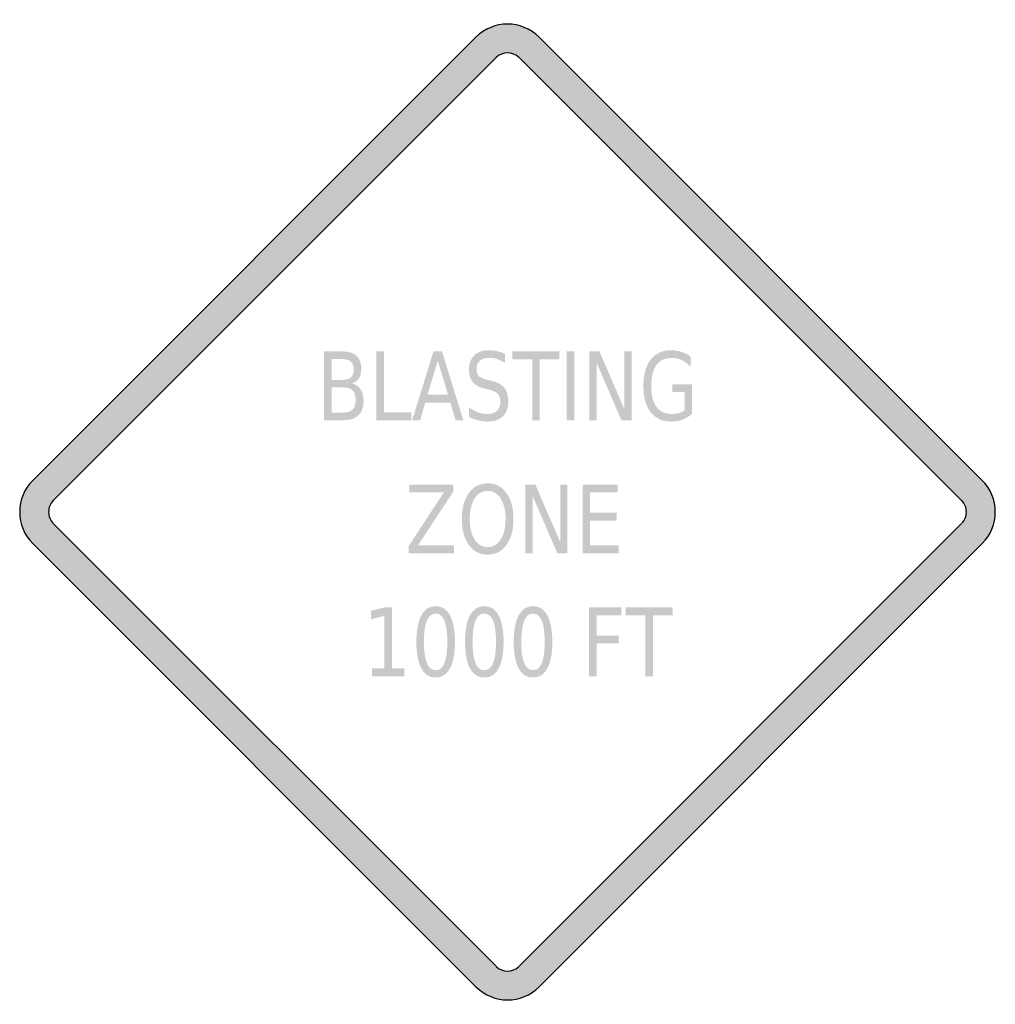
# Model space of a CAD drawing. Header units: inches. Extents: x -0.5 to 0.5, y -0.5 to 0.5.
import ezdxf

# ---------------------------------------------------------------- set-up
doc = ezdxf.new("R2010")
doc.units = ezdxf.units.IN
doc.header["$MEASUREMENT"] = 0

msp = doc.modelspace()

# ---------------------------------------------------------------- hatches: boundary and pattern name
h = msp.add_hatch(color=7)
h.paths.add_polyline_path([(0.0323, 0.4867), (0.4865, 0.0323), (0.4905, 0.0278), (0.4939, 0.0228), (0.4965, 0.0175), (0.4984, 0.012), (0.4995, 0.006), (0.5, 0), (0.4995, -0.006), (0.4984, -0.0118), (0.4965, -0.0175), (0.4939, -0.0228), (0.4905, -0.0278), (0.4865, -0.0323), (0.0323, -0.4867), (0.0278, -0.4907), (0.0227, -0.494), (0.0173, -0.4967), (0.0117, -0.4985), (0.006, -0.4997), (0.0002, -0.5), (-0.0057, -0.4997), (-0.0115, -0.4985), (-0.0172, -0.4967), (-0.0225, -0.494), (-0.0275, -0.4907), (-0.0323, -0.4867), (-0.4867, -0.0322), (-0.4905, -0.0278), (-0.4939, -0.0228), (-0.4965, -0.0175), (-0.4984, -0.0118), (-0.4995, -0.006), (-0.5, 0), (-0.4995, 0.006), (-0.4984, 0.012), (-0.4965, 0.0175), (-0.4939, 0.0228), (-0.4905, 0.0278), (-0.4867, 0.0323), (-0.0323, 0.4867), (-0.0277, 0.4907), (-0.0227, 0.494), (-0.0172, 0.4967), (-0.0117, 0.4985), (-0.0058, 0.4997), (0, 0.5), (0.0058, 0.4997), (0.0117, 0.4985), (0.0172, 0.4967), (0.0227, 0.494), (0.0277, 0.4907), (0.0323, 0.4867)])
h.paths.add_polyline_path([(0.0117, 0.4657), (0.4655, 0.0117), (0.467, 0.0102), (0.4682, 0.0083), (0.4692, 0.0063), (0.4699, 0.0043), (0.4704, 0.0022), (0.4704, 0), (0.4704, -0.0022), (0.4699, -0.0042), (0.4692, -0.0063), (0.4682, -0.0082), (0.467, -0.01), (0.4655, -0.0117), (0.0117, -0.4655), (0.0082, -0.4682), (0.0042, -0.4699), (0, -0.4704), (-0.0042, -0.4699), (-0.0082, -0.4682), (-0.0117, -0.4655), (-0.4655, -0.0117), (-0.467, -0.01), (-0.4682, -0.0082), (-0.4692, -0.0063), (-0.4699, -0.0042), (-0.4704, -0.0022), (-0.4704, 0), (-0.4704, 0.0022), (-0.4699, 0.0043), (-0.4692, 0.0063), (-0.4682, 0.0083), (-0.467, 0.0102), (-0.4655, 0.0117), (-0.0117, 0.4655), (-0.0082, 0.4684), (-0.0042, 0.4699), (0, 0.4705), (0.0042, 0.4699), (0.0082, 0.4684), (0.0117, 0.4657)], flags=0)
h = msp.add_hatch(color=7)
edge = h.paths.add_edge_path()
edge.add_line((-0.1881, 0.1645), (-0.1684, 0.1645))
edge.add_spline(control_points=[(-0.1684, 0.1645), (-0.1625, 0.1645), (-0.1579, 0.163), (-0.1547, 0.16), (-0.1515, 0.1569), (-0.1499, 0.1527), (-0.1499, 0.1471), (-0.1499, 0.1428), (-0.1507, 0.1394), (-0.1524, 0.1368), (-0.154, 0.1343), (-0.1564, 0.1327), (-0.1596, 0.132)], knot_values=[0, 0, 0, 0, 1, 1, 1, 2, 2, 2, 3, 3, 3, 4, 4, 4, 4], degree=3, periodic=0)
edge.add_spline(control_points=[(-0.1596, 0.132), (-0.1558, 0.131), (-0.1528, 0.1289), (-0.1507, 0.1257), (-0.1486, 0.1225), (-0.1475, 0.1186), (-0.1475, 0.1138), (-0.1475, 0.1075), (-0.1493, 0.1026), (-0.1528, 0.0992), (-0.1562, 0.0958), (-0.1612, 0.0941), (-0.1676, 0.0941)], knot_values=[0, 0, 0, 0, 1, 1, 1, 2, 2, 2, 3, 3, 3, 4, 4, 4, 4], degree=3, periodic=0)
edge.add_line((-0.1676, 0.0941), (-0.1881, 0.0941))
edge.add_line((-0.1881, 0.0941), (-0.1881, 0.1645))
edge = h.paths.add_edge_path(flags=0)
edge.add_line((-0.1804, 0.1277), (-0.1804, 0.1019))
edge.add_line((-0.1804, 0.1019), (-0.168, 0.1019))
edge.add_spline(control_points=[(-0.168, 0.1019), (-0.1638, 0.1019), (-0.1607, 0.103), (-0.1587, 0.1051), (-0.1567, 0.1072), (-0.1557, 0.1104), (-0.1557, 0.1148), (-0.1557, 0.1192), (-0.1567, 0.1225), (-0.1587, 0.1246), (-0.1607, 0.1267), (-0.1638, 0.1277), (-0.168, 0.1277)], knot_values=[0, 0, 0, 0, 1, 1, 1, 2, 2, 2, 3, 3, 3, 4, 4, 4, 4], degree=3, periodic=0)
edge.add_line((-0.168, 0.1277), (-0.1804, 0.1277))
edge = h.paths.add_edge_path(flags=0)
edge.add_line((-0.1804, 0.1567), (-0.1804, 0.1354))
edge.add_line((-0.1804, 0.1354), (-0.1689, 0.1354))
edge.add_spline(control_points=[(-0.1689, 0.1354), (-0.1651, 0.1354), (-0.1623, 0.1363), (-0.1605, 0.1381), (-0.1586, 0.1398), (-0.1577, 0.1425), (-0.1577, 0.1461), (-0.1577, 0.1496), (-0.1586, 0.1523), (-0.1605, 0.154), (-0.1623, 0.1558), (-0.1651, 0.1567), (-0.1689, 0.1567)], knot_values=[0, 0, 0, 0, 1, 1, 1, 2, 2, 2, 3, 3, 3, 4, 4, 4, 4], degree=3, periodic=0)
edge.add_line((-0.1689, 0.1567), (-0.1804, 0.1567))
for points in [[(-0.1343, 0.1645), (-0.1265, 0.1645), (-0.1265, 0.1021), (-0.0987, 0.1021), (-0.0987, 0.0941), (-0.1343, 0.0941), (-0.1343, 0.1645)], [(0.005, 0.1645), (0.0533, 0.1645), (0.0533, 0.1565), (0.033, 0.1565), (0.033, 0.0941), (0.0253, 0.0941), (0.0253, 0.1565), (0.005, 0.1565), (0.005, 0.1645)], [(0.0607, 0.1645), (0.0685, 0.1645), (0.0685, 0.0941), (0.0607, 0.0941), (0.0607, 0.1645)], [(0.0839, 0.1645), (0.0943, 0.1645), (0.1197, 0.1056), (0.1197, 0.1645), (0.1272, 0.1645), (0.1272, 0.0941), (0.1167, 0.0941), (0.0914, 0.153), (0.0914, 0.0941), (0.0839, 0.0941), (0.0839, 0.1645)], [(-0.1005, 0.0281), (-0.0556, 0.0281), (-0.0556, 0.0208), (-0.0918, -0.0343), (-0.0547, -0.0343), (-0.0547, -0.0423), (-0.1014, -0.0423), (-0.1014, -0.0351), (-0.0653, 0.0201), (-0.1005, 0.0201), (-0.1005, 0.0281)], [(0.0182, 0.0281), (0.0286, 0.0281), (0.054, -0.0308), (0.054, 0.0281), (0.0615, 0.0281), (0.0615, -0.0423), (0.0511, -0.0423), (0.0257, 0.0166), (0.0257, -0.0423), (0.0182, -0.0423), (0.0182, 0.0281)], [(0.0769, 0.0281), (0.113, 0.0281), (0.113, 0.0201), (0.0846, 0.0201), (0.0846, -0.0008), (0.1119, -0.0008), (0.1119, -0.0088), (0.0846, -0.0088), (0.0846, -0.0343), (0.1138, -0.0343), (0.1138, -0.0423), (0.0769, -0.0423), (0.0769, 0.0281)], [(-0.1388, -0.1602), (-0.1261, -0.1602), (-0.1261, -0.1065), (-0.1399, -0.1099), (-0.1399, -0.1012), (-0.1262, -0.0978), (-0.1185, -0.0978), (-0.1185, -0.1602), (-0.1058, -0.1602), (-0.1058, -0.1683), (-0.1388, -0.1683), (-0.1388, -0.1602)], [(0.0837, -0.0978), (0.1166, -0.0978), (0.1166, -0.1058), (0.0915, -0.1058), (0.0915, -0.1266), (0.1141, -0.1266), (0.1141, -0.1346), (0.0915, -0.1346), (0.0915, -0.1683), (0.0837, -0.1683), (0.0837, -0.0978)], [(0.121, -0.0978), (0.1693, -0.0978), (0.1693, -0.1058), (0.149, -0.1058), (0.149, -0.1683), (0.1413, -0.1683), (0.1413, -0.1058), (0.121, -0.1058), (0.121, -0.0978)]]:
    msp.add_hatch(color=7).paths.add_polyline_path(points)
h = msp.add_hatch(color=7)
h.paths.add_polyline_path([(-0.0759, 0.1645), (-0.0671, 0.1645), (-0.0453, 0.0941), (-0.0533, 0.0941), (-0.0586, 0.1121), (-0.0844, 0.1121), (-0.0895, 0.0941), (-0.0977, 0.0941), (-0.0759, 0.1645)])
h.paths.add_polyline_path([(-0.0715, 0.1551), (-0.082, 0.1201), (-0.0609, 0.1201), (-0.0715, 0.1551)], flags=0)
h = msp.add_hatch(color=7)
edge = h.paths.add_edge_path()
edge.add_line((-0.0027, 0.1622), (-0.0027, 0.1529))
edge.add_spline(control_points=[(-0.0027, 0.1529), (-0.0056, 0.1546), (-0.0084, 0.1559), (-0.011, 0.1568), (-0.0136, 0.1576), (-0.0161, 0.158), (-0.0185, 0.158), (-0.0228, 0.158), (-0.026, 0.157), (-0.0283, 0.155), (-0.0306, 0.153), (-0.0317, 0.1501), (-0.0317, 0.1464), (-0.0317, 0.1433), (-0.031, 0.141), (-0.0295, 0.1394), (-0.0279, 0.1378), (-0.025, 0.1365), (-0.0208, 0.1355)], knot_values=[0, 0, 0, 0, 1, 1, 1, 2, 2, 2, 3, 3, 3, 4, 4, 4, 5, 5, 5, 6, 6, 6, 6], degree=3, periodic=0)
edge.add_line((-0.0208, 0.1355), (-0.0161, 0.1344))
edge.add_spline(control_points=[(-0.0161, 0.1344), (-0.0104, 0.133), (-0.0061, 0.1306), (-0.0034, 0.1272), (-0.0006, 0.1238), (0.0008, 0.1192), (0.0008, 0.1135), (0.0008, 0.1067), (-0.0011, 0.1015), (-0.0048, 0.098), (-0.0085, 0.0945), (-0.0139, 0.0927), (-0.0211, 0.0927), (-0.0239, 0.0927), (-0.0267, 0.0931), (-0.0298, 0.0938), (-0.0328, 0.0946), (-0.036, 0.0957), (-0.0393, 0.0972)], knot_values=[0, 0, 0, 0, 1, 1, 1, 2, 2, 2, 3, 3, 3, 4, 4, 4, 5, 5, 5, 6, 6, 6, 6], degree=3, periodic=0)
edge.add_line((-0.0393, 0.0972), (-0.0393, 0.107))
edge.add_spline(control_points=[(-0.0393, 0.107), (-0.0361, 0.1048), (-0.033, 0.1032), (-0.03, 0.1021), (-0.027, 0.101), (-0.0241, 0.1004), (-0.0211, 0.1004), (-0.0167, 0.1004), (-0.0133, 0.1015), (-0.0109, 0.1036), (-0.0085, 0.1058), (-0.0073, 0.1088), (-0.0073, 0.1128), (-0.0073, 0.1162), (-0.0082, 0.119), (-0.0099, 0.1209), (-0.0116, 0.1229), (-0.0145, 0.1243), (-0.0184, 0.1253)], knot_values=[0, 0, 0, 0, 1, 1, 1, 2, 2, 2, 3, 3, 3, 4, 4, 4, 5, 5, 5, 6, 6, 6, 6], degree=3, periodic=0)
edge.add_line((-0.0184, 0.1253), (-0.0231, 0.1264))
edge.add_spline(control_points=[(-0.0231, 0.1264), (-0.0289, 0.1278), (-0.0331, 0.1301), (-0.0356, 0.1331), (-0.0382, 0.1361), (-0.0395, 0.1403), (-0.0395, 0.1457), (-0.0395, 0.1519), (-0.0377, 0.1568), (-0.0341, 0.1604), (-0.0306, 0.164), (-0.0257, 0.1658), (-0.0194, 0.1658), (-0.0167, 0.1658), (-0.014, 0.1655), (-0.0112, 0.1649), (-0.0084, 0.1643), (-0.0056, 0.1634), (-0.0027, 0.1622)], knot_values=[0, 0, 0, 0, 1, 1, 1, 2, 2, 2, 3, 3, 3, 4, 4, 4, 5, 5, 5, 6, 6, 6, 6], degree=3, periodic=0)
h = msp.add_hatch(color=7)
edge = h.paths.add_edge_path()
edge.add_line((0.1815, 0.1041), (0.1815, 0.123))
edge.add_line((0.1815, 0.123), (0.1689, 0.123))
edge.add_line((0.1689, 0.123), (0.1689, 0.1309))
edge.add_line((0.1689, 0.1309), (0.1892, 0.1309))
edge.add_line((0.1892, 0.1309), (0.1892, 0.1006))
edge.add_spline(control_points=[(0.1892, 0.1006), (0.1862, 0.098), (0.1829, 0.096), (0.1793, 0.0947), (0.1757, 0.0934), (0.1719, 0.0927), (0.1678, 0.0927), (0.1588, 0.0927), (0.1519, 0.0959), (0.1468, 0.1023), (0.1418, 0.1088), (0.1393, 0.1177), (0.1393, 0.1292), (0.1393, 0.1407), (0.1418, 0.1497), (0.1468, 0.1561), (0.1519, 0.1626), (0.1588, 0.1658), (0.1678, 0.1658), (0.1715, 0.1658), (0.175, 0.1652), (0.1784, 0.1641), (0.1818, 0.1629), (0.1849, 0.1613), (0.1877, 0.1591)], knot_values=[0, 0, 0, 0, 1, 1, 1, 2, 2, 2, 3, 3, 3, 4, 4, 4, 5, 5, 5, 6, 6, 6, 7, 7, 7, 8, 8, 8, 8], degree=3, periodic=0)
edge.add_line((0.1877, 0.1591), (0.1877, 0.1489))
edge.add_spline(control_points=[(0.1877, 0.1489), (0.1848, 0.1519), (0.1818, 0.1542), (0.1786, 0.1557), (0.1754, 0.1572), (0.172, 0.1579), (0.1684, 0.1579), (0.1614, 0.1579), (0.1562, 0.1555), (0.1527, 0.1507), (0.1492, 0.1459), (0.1474, 0.1387), (0.1474, 0.1292), (0.1474, 0.1197), (0.1492, 0.1126), (0.1527, 0.1077), (0.1562, 0.1029), (0.1614, 0.1005), (0.1684, 0.1005), (0.1712, 0.1005), (0.1736, 0.1008), (0.1758, 0.1014), (0.1779, 0.102), (0.1798, 0.1029), (0.1815, 0.1041)], knot_values=[0, 0, 0, 0, 1, 1, 1, 2, 2, 2, 3, 3, 3, 4, 4, 4, 5, 5, 5, 6, 6, 6, 7, 7, 7, 8, 8, 8, 8], degree=3, periodic=0)
h = msp.add_hatch(color=7)
edge = h.paths.add_edge_path()
edge.add_spline(control_points=[(-0.0203, 0.0294), (-0.0123, 0.0294), (-0.0059, 0.0261), (-0.0011, 0.0194), (0.0037, 0.0128), (0.0061, 0.004), (0.0061, -0.0072), (0.0061, -0.0183), (0.0037, -0.0271), (-0.0011, -0.0338), (-0.0059, -0.0404), (-0.0123, -0.0437), (-0.0203, -0.0437), (-0.0284, -0.0437), (-0.0348, -0.0404), (-0.0396, -0.0338), (-0.0444, -0.0272), (-0.0468, -0.0183), (-0.0468, -0.0072), (-0.0468, 0.004), (-0.0444, 0.0128), (-0.0396, 0.0194), (-0.0348, 0.0261), (-0.0284, 0.0294), (-0.0203, 0.0294)], knot_values=[0, 0, 0, 0, 1, 1, 1, 2, 2, 2, 3, 3, 3, 4, 4, 4, 5, 5, 5, 6, 6, 6, 7, 7, 7, 8, 8, 8, 8], degree=3, periodic=0)
edge = h.paths.add_edge_path(flags=0)
edge.add_spline(control_points=[(-0.0203, 0.0216), (-0.0259, 0.0216), (-0.0304, 0.0191), (-0.0337, 0.0139), (-0.037, 0.0087), (-0.0387, 0.0017), (-0.0387, -0.0072), (-0.0387, -0.0161), (-0.037, -0.0231), (-0.0337, -0.0282), (-0.0304, -0.0334), (-0.0259, -0.036), (-0.0203, -0.036), (-0.0147, -0.036), (-0.0102, -0.0334), (-0.007, -0.0282), (-0.0037, -0.0231), (-0.002, -0.0161), (-0.002, -0.0072), (-0.002, 0.0017), (-0.0037, 0.0087), (-0.007, 0.0139), (-0.0102, 0.0191), (-0.0147, 0.0216), (-0.0203, 0.0216)], knot_values=[0, 0, 0, 0, 1, 1, 1, 2, 2, 2, 3, 3, 3, 4, 4, 4, 5, 5, 5, 6, 6, 6, 7, 7, 7, 8, 8, 8, 8], degree=3, periodic=0)
h = msp.add_hatch(color=7)
edge = h.paths.add_edge_path()
edge.add_spline(control_points=[(-0.0737, -0.0966), (-0.0672, -0.0966), (-0.0623, -0.0997), (-0.059, -0.1059), (-0.0556, -0.1122), (-0.0539, -0.1212), (-0.0539, -0.1331), (-0.0539, -0.145), (-0.0556, -0.154), (-0.059, -0.1603), (-0.0623, -0.1665), (-0.0672, -0.1696), (-0.0737, -0.1696), (-0.0801, -0.1696), (-0.085, -0.1665), (-0.0883, -0.1603), (-0.0917, -0.154), (-0.0934, -0.145), (-0.0934, -0.1331), (-0.0934, -0.1212), (-0.0917, -0.1122), (-0.0883, -0.1059), (-0.085, -0.0997), (-0.0801, -0.0966), (-0.0737, -0.0966)], knot_values=[0, 0, 0, 0, 1, 1, 1, 2, 2, 2, 3, 3, 3, 4, 4, 4, 5, 5, 5, 6, 6, 6, 7, 7, 7, 8, 8, 8, 8], degree=3, periodic=0)
edge = h.paths.add_edge_path(flags=0)
edge.add_spline(control_points=[(-0.0737, -0.1041), (-0.0776, -0.1041), (-0.0806, -0.1065), (-0.0826, -0.1113), (-0.0847, -0.1162), (-0.0857, -0.1234), (-0.0857, -0.1331), (-0.0857, -0.1428), (-0.0847, -0.15), (-0.0826, -0.1548), (-0.0806, -0.1597), (-0.0776, -0.1621), (-0.0737, -0.1621), (-0.0697, -0.1621), (-0.0667, -0.1597), (-0.0647, -0.1548), (-0.0627, -0.15), (-0.0617, -0.1428), (-0.0617, -0.1331), (-0.0617, -0.1234), (-0.0627, -0.1162), (-0.0647, -0.1113), (-0.0667, -0.1065), (-0.0697, -0.1041), (-0.0737, -0.1041)], knot_values=[0, 0, 0, 0, 1, 1, 1, 2, 2, 2, 3, 3, 3, 4, 4, 4, 5, 5, 5, 6, 6, 6, 7, 7, 7, 8, 8, 8, 8], degree=3, periodic=0)
h = msp.add_hatch(color=7)
edge = h.paths.add_edge_path()
edge.add_spline(control_points=[(-0.0238, -0.0966), (-0.0173, -0.0966), (-0.0124, -0.0997), (-0.0091, -0.1059), (-0.0057, -0.1122), (-0.004, -0.1212), (-0.004, -0.1331), (-0.004, -0.145), (-0.0057, -0.154), (-0.0091, -0.1603), (-0.0124, -0.1665), (-0.0173, -0.1696), (-0.0238, -0.1696), (-0.0302, -0.1696), (-0.0351, -0.1665), (-0.0384, -0.1603), (-0.0418, -0.154), (-0.0435, -0.145), (-0.0435, -0.1331), (-0.0435, -0.1212), (-0.0418, -0.1122), (-0.0384, -0.1059), (-0.0351, -0.0997), (-0.0302, -0.0966), (-0.0238, -0.0966)], knot_values=[0, 0, 0, 0, 1, 1, 1, 2, 2, 2, 3, 3, 3, 4, 4, 4, 5, 5, 5, 6, 6, 6, 7, 7, 7, 8, 8, 8, 8], degree=3, periodic=0)
edge = h.paths.add_edge_path(flags=0)
edge.add_spline(control_points=[(-0.0238, -0.1041), (-0.0277, -0.1041), (-0.0307, -0.1065), (-0.0327, -0.1113), (-0.0348, -0.1162), (-0.0358, -0.1234), (-0.0358, -0.1331), (-0.0358, -0.1428), (-0.0348, -0.15), (-0.0327, -0.1548), (-0.0307, -0.1597), (-0.0277, -0.1621), (-0.0238, -0.1621), (-0.0198, -0.1621), (-0.0168, -0.1597), (-0.0148, -0.1548), (-0.0128, -0.15), (-0.0118, -0.1428), (-0.0118, -0.1331), (-0.0118, -0.1234), (-0.0128, -0.1162), (-0.0148, -0.1113), (-0.0168, -0.1065), (-0.0198, -0.1041), (-0.0238, -0.1041)], knot_values=[0, 0, 0, 0, 1, 1, 1, 2, 2, 2, 3, 3, 3, 4, 4, 4, 5, 5, 5, 6, 6, 6, 7, 7, 7, 8, 8, 8, 8], degree=3, periodic=0)
h = msp.add_hatch(color=7)
edge = h.paths.add_edge_path()
edge.add_spline(control_points=[(0.0261, -0.0966), (0.0326, -0.0966), (0.0375, -0.0997), (0.0408, -0.1059), (0.0442, -0.1122), (0.0459, -0.1212), (0.0459, -0.1331), (0.0459, -0.145), (0.0442, -0.154), (0.0408, -0.1603), (0.0375, -0.1665), (0.0326, -0.1696), (0.0261, -0.1696), (0.0197, -0.1696), (0.0148, -0.1665), (0.0115, -0.1603), (0.0081, -0.154), (0.0064, -0.145), (0.0064, -0.1331), (0.0064, -0.1212), (0.0081, -0.1122), (0.0115, -0.1059), (0.0148, -0.0997), (0.0197, -0.0966), (0.0261, -0.0966)], knot_values=[0, 0, 0, 0, 1, 1, 1, 2, 2, 2, 3, 3, 3, 4, 4, 4, 5, 5, 5, 6, 6, 6, 7, 7, 7, 8, 8, 8, 8], degree=3, periodic=0)
edge = h.paths.add_edge_path(flags=0)
edge.add_spline(control_points=[(0.0261, -0.1041), (0.0222, -0.1041), (0.0192, -0.1065), (0.0172, -0.1113), (0.0151, -0.1162), (0.0141, -0.1234), (0.0141, -0.1331), (0.0141, -0.1428), (0.0151, -0.15), (0.0172, -0.1548), (0.0192, -0.1597), (0.0222, -0.1621), (0.0261, -0.1621), (0.0301, -0.1621), (0.0331, -0.1597), (0.0351, -0.1548), (0.0371, -0.15), (0.0381, -0.1428), (0.0381, -0.1331), (0.0381, -0.1234), (0.0371, -0.1162), (0.0351, -0.1113), (0.0331, -0.1065), (0.0301, -0.1041), (0.0261, -0.1041)], knot_values=[0, 0, 0, 0, 1, 1, 1, 2, 2, 2, 3, 3, 3, 4, 4, 4, 5, 5, 5, 6, 6, 6, 7, 7, 7, 8, 8, 8, 8], degree=3, periodic=0)

# ---------------------------------------------------------------- linework, layer by layer
at = {"color": 7}
for p, q in [((-0.4867, 0.0323), (-0.0323, 0.4867)), ((0.0323, 0.4867), (0.4867, 0.0323)), ((-0.4656, 0.0118), (-0.0117, 0.4656)), ((0.0118, 0.4656), (0.4655, 0.0118)), ((-0.0117, -0.4655), (-0.4656, -0.0117)), ((0.4655, -0.0117), (0.0118, -0.4655)), ((-0.0323, -0.4866), (-0.4867, -0.0322)), ((0.4867, -0.0322), (0.0323, -0.4866))]:
    msp.add_line(p, q, dxfattribs=at)
for points in [[(0.0324, 0.4866), (0.0145, 0.5045), (-0.0145, 0.5045), (-0.0324, 0.4866)], [(0.0117, 0.4656), (0.0052, 0.4721), (-0.0052, 0.4721), (-0.0117, 0.4656)], [(-0.0117, -0.4656), (-0.0052, -0.472), (0.0052, -0.472), (0.0117, -0.4656)], [(-0.0323, -0.4866), (-0.0144, -0.5045), (0.0146, -0.5045), (0.0325, -0.4866)]]:
    msp.add_open_spline(points, degree=3, dxfattribs=at)
for points in [[(-0.4866, 0.0324), (-0.4952, 0.0238), (-0.5, 0.0122), (-0.5, 0), (-0.5, -0.0121), (-0.4952, -0.0238), (-0.4866, -0.0323)], [(0.4866, -0.0323), (0.4952, -0.0238), (0.5, -0.0121), (0.5, 0), (0.5, 0.0122), (0.4952, 0.0238), (0.4866, 0.0324)], [(-0.4656, 0.0117), (-0.4687, 0.0086), (-0.4704, 0.0044), (-0.4704, 0), (-0.4704, -0.0043), (-0.4687, -0.0085), (-0.4656, -0.0116)], [(0.4656, -0.0116), (0.4687, -0.0085), (0.4704, -0.0043), (0.4704, 0), (0.4704, 0.0044), (0.4687, 0.0086), (0.4656, 0.0117)]]:
    msp.add_open_spline(points, degree=3, knots=[0, 0, 0, 0, 1, 1, 1, 2, 2, 2, 2], dxfattribs=at)

doc.saveas('drawing.dxf')
